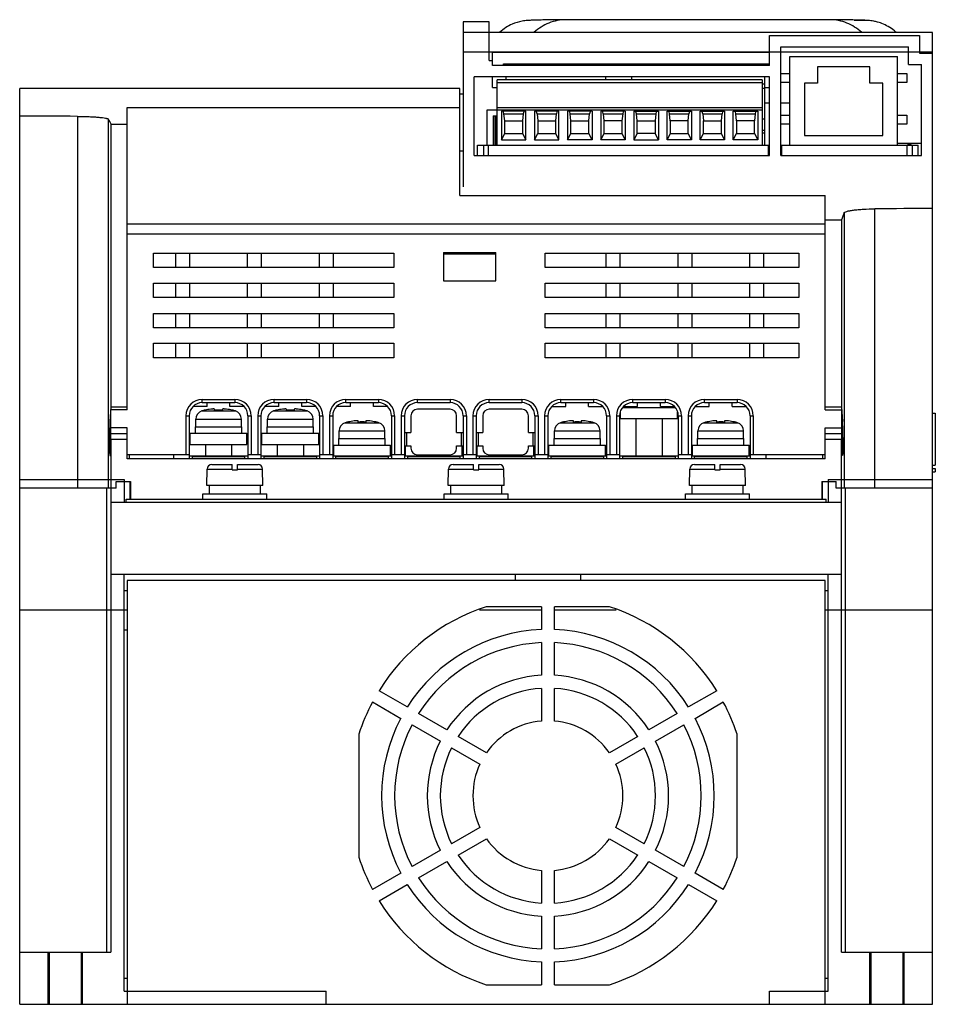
# Model space of a CAD drawing. Header units: millimetres. Extents: x 19 to 160, y 49 to 200.
import ezdxf

# ---------------------------------------------------------------- set-up
doc = ezdxf.new("R2010")
doc.units = ezdxf.units.MM
doc.header["$LTSCALE"] = 16.290161
doc.layers.get('0').update_dxf_attribs({"linetype": 'CONTINUOUS'})

msp = doc.modelspace()

# ---------------------------------------------------------------- linework, layer by layer
at = {"color": 7, "linetype": 'Continuous'}
for p, q in [((87.37, 199.67), (87.37, 174.37)), ((91.37, 199.67), (87.37, 199.67)), ((91.37, 193.77), (91.37, 199.67)), ((100.05, 199.98), (99.86, 199.98)), ((103.21, 200.02), (103.13, 200.02)), ((143.54, 200.02), (103.21, 200.02)), ((143.61, 200.02), (143.54, 200.02)), ((146.88, 199.98), (146.85, 199.98)), ((147.33, 199.97), (149.27, 199.97)), ((149.27, 199.97), (149.27, 199.91)), ((159.37, 198.07), (87.37, 198.07)), ((159.37, 194.87), (159.37, 198.07)), ((134.37, 192.97), (134.37, 197.57)), ((134.37, 197.57), (157.37, 197.57)), ((157.37, 197.57), (157.37, 194.87)), ((87.37, 195.07), (159.37, 195.07)), ((91.87, 192.97), (91.87, 194.97)), ((134.37, 194.97), (91.87, 194.97)), ((136.07, 179.17), (136.07, 195.87)), ((136.07, 195.87), (155.67, 195.87)), ((155.67, 193.17), (155.67, 195.87)), ((157.37, 194.87), (159.37, 194.87)), ((159.37, 48.97), (159.37, 194.87)), ((91.37, 193.77), (91.87, 193.77)), ((137.48, 180.77), (137.48, 194.37)), ((137.48, 194.37), (153.99, 194.37)), ((153.99, 180.77), (153.99, 194.37)), ((134.37, 192.97), (91.87, 192.97)), ((93.57, 192.97), (93.57, 193.27)), ((93.57, 193.27), (134.37, 193.27)), ((94.52, 193.27), (94.52, 192.97)), ((98.52, 192.97), (98.52, 193.27)), ((99.6, 193.27), (99.6, 192.97)), ((103.6, 192.97), (103.6, 193.27)), ((104.68, 193.27), (104.68, 192.97)), ((108.68, 192.97), (108.68, 193.27)), ((113.82, 193.27), (113.82, 192.97)), ((117.82, 192.97), (117.82, 193.27)), ((118.9, 193.27), (118.9, 192.97)), ((122.9, 192.97), (122.9, 193.27)), ((123.98, 193.27), (123.98, 192.97)), ((127.98, 192.97), (127.98, 193.27)), ((129.06, 193.27), (129.06, 192.97)), ((133.06, 192.97), (133.06, 193.27)), ((141.73, 192.77), (141.73, 190.27)), ((149.73, 192.77), (141.73, 192.77)), ((149.73, 190.27), (149.73, 192.77)), ((155.67, 193.17), (157.67, 193.17)), ((157.67, 179.17), (157.67, 193.17)), ((89.07, 179.17), (89.07, 191.27)), ((134.37, 191.27), (89.07, 191.27)), ((91.87, 189.63), (91.87, 191.27)), ((92.57, 180.77), (92.57, 190.77)), ((133.21, 190.77), (92.57, 190.77)), ((92.57, 190.36), (133.21, 190.36)), ((93.97, 190.77), (93.97, 191.27)), ((109.21, 191.27), (109.21, 190.77)), ((113.26, 190.77), (113.26, 191.27)), ((133.21, 190.77), (133.21, 180.77)), ((133.58, 191.27), (133.58, 180.77)), ((134.37, 179.17), (134.37, 191.27)), ((136.07, 191.77), (137.48, 191.77)), ((137.48, 190.37), (136.07, 190.37)), ((153.99, 191.77), (155.43, 191.77)), ((155.43, 190.37), (153.99, 190.37)), ((155.43, 191.77), (155.43, 190.37)), ((19.37, 48.97), (19.37, 189.47)), ((86.87, 189.47), (19.37, 189.47)), ((86.87, 173.05), (86.87, 189.47)), ((91.87, 189.63), (92.57, 189.63)), ((133.58, 190.15), (133.21, 190.15)), ((133.21, 189.52), (133.58, 189.52)), ((133.58, 189.63), (134.37, 189.63)), ((139.73, 190.27), (139.73, 182.27)), ((141.73, 190.27), (139.73, 190.27)), ((151.73, 190.27), (149.73, 190.27)), ((151.73, 182.27), (151.73, 190.27)), ((86.87, 188.64), (87.37, 188.64)), ((35.87, 140.17), (35.87, 186.57)), ((35.87, 186.57), (86.87, 186.57)), ((91.07, 180.77), (91.07, 186.17)), ((91.07, 186.17), (92.57, 186.17)), ((133.21, 186.5), (92.57, 186.5)), ((92.57, 186.2), (133.21, 186.2)), ((93.24, 185.97), (93.24, 181.61)), ((96.99, 185.97), (93.24, 185.97)), ((96.99, 181.61), (96.99, 185.97)), ((98.32, 185.97), (98.32, 181.61)), ((102.07, 185.97), (98.32, 185.97)), ((102.07, 181.61), (102.07, 185.97)), ((103.4, 185.97), (103.4, 181.61)), ((107.15, 185.97), (103.4, 185.97)), ((107.15, 185.97), (107.15, 181.61)), ((108.48, 185.97), (108.48, 181.61)), ((112.23, 185.97), (108.48, 185.97)), ((112.23, 185.97), (112.23, 181.61)), ((113.56, 185.97), (113.56, 181.61)), ((113.56, 185.97), (117.31, 185.97)), ((117.31, 185.97), (117.31, 181.61)), ((118.64, 181.61), (118.64, 185.97)), ((118.64, 185.97), (122.39, 185.97)), ((122.39, 185.97), (122.39, 181.61)), ((123.72, 181.61), (123.72, 185.97)), ((123.72, 185.97), (127.47, 185.97)), ((127.47, 185.97), (127.47, 181.61)), ((128.8, 181.61), (128.8, 185.97)), ((128.8, 185.97), (132.55, 185.97)), ((132.55, 185.97), (132.55, 181.61)), ((133.58, 187.27), (134.37, 187.27)), ((136.07, 187.27), (137.48, 187.27)), ((28.23, 185.19), (28.23, 128.17)), ((32.97, 128.17), (32.97, 184.76)), ((92, 185.27), (92, 180.77)), ((92, 185.27), (92.57, 185.27)), ((92.27, 180.77), (92.27, 185.27)), ((92.45, 180.77), (92.45, 185.27)), ((93.74, 184.49), (93.63, 185.6)), ((93.63, 185.6), (96.6, 185.6)), ((93.74, 182.54), (93.74, 184.49)), ((93.74, 184.49), (96.49, 184.49)), ((96.6, 185.6), (96.49, 184.49)), ((96.49, 184.49), (96.49, 182.54)), ((98.71, 185.6), (98.82, 184.49)), ((98.71, 185.6), (101.68, 185.6)), ((98.82, 184.49), (98.82, 182.54)), ((98.82, 184.49), (101.57, 184.49)), ((101.57, 184.49), (101.68, 185.6)), ((101.57, 182.54), (101.57, 184.49)), ((103.9, 184.49), (103.79, 185.6)), ((103.79, 185.6), (106.76, 185.6)), ((103.9, 182.54), (103.9, 184.49)), ((103.9, 184.49), (106.65, 184.49)), ((106.65, 184.49), (106.76, 185.6)), ((106.65, 182.54), (106.65, 184.49)), ((108.98, 184.49), (108.87, 185.6)), ((108.87, 185.6), (111.84, 185.6)), ((108.98, 182.54), (108.98, 184.49)), ((111.73, 184.49), (108.98, 184.49)), ((111.84, 185.6), (111.73, 184.49)), ((111.73, 184.49), (111.73, 182.54)), ((114.06, 184.49), (113.95, 185.6)), ((113.95, 185.6), (116.92, 185.6)), ((114.06, 182.54), (114.06, 184.49)), ((114.06, 184.49), (116.81, 184.49)), ((116.92, 185.6), (116.81, 184.49)), ((116.81, 184.49), (116.81, 182.54)), ((119.14, 184.49), (119.03, 185.6)), ((119.03, 185.6), (122, 185.6)), ((119.14, 184.49), (119.14, 182.54)), ((121.89, 184.49), (119.14, 184.49)), ((121.89, 184.49), (122, 185.6)), ((121.89, 182.54), (121.89, 184.49)), ((124.11, 185.6), (124.22, 184.49)), ((124.11, 185.6), (127.08, 185.6)), ((124.22, 182.54), (124.22, 184.49)), ((124.22, 184.49), (126.97, 184.49)), ((126.97, 184.49), (127.08, 185.6)), ((126.97, 182.54), (126.97, 184.49)), ((129.3, 184.49), (129.19, 185.6)), ((129.19, 185.6), (132.16, 185.6)), ((129.3, 184.49), (129.3, 182.54)), ((132.05, 184.49), (129.3, 184.49)), ((132.16, 185.6), (132.05, 184.49)), ((132.05, 182.54), (132.05, 184.49)), ((133.21, 184.82), (133.58, 184.82)), ((136.07, 185.37), (137.48, 185.37)), ((153.99, 185.37), (155.43, 185.37)), ((155.43, 185.37), (155.43, 183.97)), ((33.37, 184.01), (33.37, 140.62)), ((33.37, 184.01), (35.87, 184.01)), ((133.21, 183.09), (133.58, 183.09)), ((137.48, 183.97), (136.07, 183.97)), ((155.43, 183.97), (153.99, 183.97)), ((93.24, 181.61), (93.74, 182.54)), ((93.24, 181.61), (96.99, 181.61)), ((93.74, 182.54), (96.49, 182.54)), ((96.49, 182.54), (96.99, 181.61)), ((98.32, 181.61), (98.82, 182.54)), ((98.32, 181.61), (102.07, 181.61)), ((98.82, 182.54), (101.57, 182.54)), ((102.07, 181.61), (101.57, 182.54)), ((103.4, 181.61), (103.9, 182.54)), ((107.15, 181.61), (103.4, 181.61)), ((103.9, 182.54), (106.65, 182.54)), ((107.15, 181.61), (106.65, 182.54)), ((108.48, 181.61), (108.98, 182.54)), ((112.23, 181.61), (108.48, 181.61)), ((108.98, 182.54), (111.73, 182.54)), ((111.73, 182.54), (112.23, 181.61)), ((114.06, 182.54), (113.56, 181.61)), ((113.56, 181.61), (117.31, 181.61)), ((116.81, 182.54), (114.06, 182.54)), ((117.31, 181.61), (116.81, 182.54)), ((119.14, 182.54), (118.64, 181.61)), ((122.39, 181.61), (118.64, 181.61)), ((119.14, 182.54), (121.89, 182.54)), ((122.39, 181.61), (121.89, 182.54)), ((123.72, 181.61), (124.22, 182.54)), ((127.47, 181.61), (123.72, 181.61)), ((124.22, 182.54), (126.97, 182.54)), ((127.47, 181.61), (126.97, 182.54)), ((128.8, 181.61), (129.3, 182.54)), ((132.55, 181.61), (128.8, 181.61)), ((129.3, 182.54), (132.05, 182.54)), ((132.05, 182.54), (132.55, 181.61)), ((133.21, 182.67), (133.58, 182.67)), ((139.73, 182.27), (151.73, 182.27)), ((87.37, 179.87), (86.87, 179.87)), ((89.57, 179.17), (89.57, 180.77)), ((89.57, 180.77), (134.37, 180.77)), ((90.47, 180.77), (90.47, 179.17)), ((91.27, 179.17), (91.27, 180.77)), ((134.22, 179.17), (134.22, 180.77)), ((136.07, 180.77), (157.17, 180.77)), ((136.22, 179.17), (136.22, 180.77)), ((153.99, 181.07), (157.67, 181.07)), ((155.47, 179.17), (155.47, 180.77)), ((155.52, 180.87), (156.07, 180.87)), ((156.07, 180.77), (156.07, 180.87)), ((156.27, 179.17), (156.27, 180.77)), ((157.17, 179.17), (157.17, 180.77)), ((89.07, 179.17), (134.37, 179.17)), ((136.07, 179.17), (157.67, 179.17)), ((86.87, 173.05), (142.87, 173.05)), ((142.87, 140.17), (142.87, 173.05)), ((150.51, 128.17), (150.51, 171)), ((142.87, 169.32), (145.37, 169.32)), ((145.37, 169.32), (145.37, 140.62)), ((145.78, 170.38), (145.78, 128.17)), ((142.87, 168.67), (35.87, 168.67)), ((35.87, 167.17), (142.87, 167.17)), ((39.87, 162.02), (39.87, 164.22)), ((39.87, 164.22), (76.77, 164.22)), ((43.27, 164.22), (43.27, 162.02)), ((45.47, 162.02), (45.47, 164.22)), ((54.27, 164.22), (54.27, 162.02)), ((56.47, 162.02), (56.47, 164.22)), ((65.27, 164.22), (65.27, 162.02)), ((67.47, 162.02), (67.47, 164.22)), ((76.77, 164.22), (76.77, 162.02)), ((84.37, 164.29), (84.37, 159.97)), ((84.37, 164.29), (92.37, 164.29)), ((84.37, 164.11), (92.37, 164.11)), ((92.37, 159.97), (92.37, 164.29)), ((99.97, 162.02), (99.97, 164.22)), ((99.97, 164.22), (138.87, 164.22)), ((109.27, 164.22), (109.27, 162.02)), ((111.47, 162.02), (111.47, 164.22)), ((120.27, 164.22), (120.27, 162.02)), ((122.47, 162.02), (122.47, 164.22)), ((131.27, 164.22), (131.27, 162.02)), ((133.47, 162.02), (133.47, 164.22)), ((138.87, 164.22), (138.87, 162.02)), ((76.77, 162.02), (39.87, 162.02)), ((138.87, 162.02), (99.97, 162.02)), ((39.87, 157.42), (39.87, 159.62)), ((39.87, 159.62), (76.77, 159.62)), ((43.27, 159.62), (43.27, 157.42)), ((45.47, 157.42), (45.47, 159.62)), ((54.27, 159.62), (54.27, 157.42)), ((56.47, 157.42), (56.47, 159.62)), ((65.27, 159.62), (65.27, 157.42)), ((67.47, 157.42), (67.47, 159.62)), ((76.77, 159.62), (76.77, 157.42)), ((84.37, 159.97), (92.37, 159.97)), ((99.97, 157.42), (99.97, 159.62)), ((99.97, 159.62), (138.87, 159.62)), ((109.27, 159.62), (109.27, 157.42)), ((111.47, 157.42), (111.47, 159.62)), ((120.27, 159.62), (120.27, 157.42)), ((122.47, 157.42), (122.47, 159.62)), ((131.27, 159.62), (131.27, 157.42)), ((133.47, 157.42), (133.47, 159.62)), ((138.87, 159.62), (138.87, 157.42)), ((76.77, 157.42), (39.87, 157.42)), ((138.87, 157.42), (99.97, 157.42)), ((39.87, 152.77), (39.87, 154.97)), ((39.87, 154.97), (76.77, 154.97)), ((43.27, 154.97), (43.27, 152.77)), ((45.47, 152.77), (45.47, 154.97)), ((54.27, 154.97), (54.27, 152.77)), ((56.47, 152.77), (56.47, 154.97)), ((65.27, 154.97), (65.27, 152.77)), ((67.47, 152.77), (67.47, 154.97)), ((76.77, 154.97), (76.77, 152.77)), ((99.97, 152.77), (99.97, 154.97)), ((99.97, 154.97), (138.87, 154.97)), ((109.27, 154.97), (109.27, 152.77)), ((111.47, 152.77), (111.47, 154.97)), ((120.27, 154.97), (120.27, 152.77)), ((122.47, 152.77), (122.47, 154.97)), ((131.27, 154.97), (131.27, 152.77)), ((133.47, 152.77), (133.47, 154.97)), ((138.87, 154.97), (138.87, 152.77)), ((76.77, 152.77), (39.87, 152.77)), ((138.87, 152.77), (99.97, 152.77)), ((39.87, 148.17), (39.87, 150.37)), ((39.87, 150.37), (76.77, 150.37)), ((43.27, 150.37), (43.27, 148.17)), ((45.47, 148.17), (45.47, 150.37)), ((54.27, 150.37), (54.27, 148.17)), ((56.47, 148.17), (56.47, 150.37)), ((65.27, 150.37), (65.27, 148.17)), ((67.47, 148.17), (67.47, 150.37)), ((76.77, 150.37), (76.77, 148.17)), ((99.97, 148.17), (99.97, 150.37)), ((99.97, 150.37), (138.87, 150.37)), ((109.27, 150.37), (109.27, 148.17)), ((111.47, 148.17), (111.47, 150.37)), ((120.27, 150.37), (120.27, 148.17)), ((122.47, 148.17), (122.47, 150.37)), ((131.27, 150.37), (131.27, 148.17)), ((133.47, 148.17), (133.47, 150.37)), ((138.87, 150.37), (138.87, 148.17)), ((76.77, 148.17), (39.87, 148.17)), ((138.87, 148.17), (99.97, 148.17)), ((33.37, 140.62), (33.21, 138.37)), ((33.37, 140.62), (35.87, 140.62)), ((48.12, 140.67), (46.04, 140.67)), ((47.37, 141.27), (47.37, 141.77)), ((47.37, 141.77), (52.37, 141.77)), ((47.37, 141.27), (52.37, 141.27)), ((48.12, 140.67), (48.12, 141.27)), ((51.62, 140.67), (51.62, 141.27)), ((53.71, 140.67), (51.62, 140.67)), ((52.37, 141.77), (52.37, 141.27)), ((59.12, 140.67), (57.04, 140.67)), ((58.37, 141.27), (58.37, 141.77)), ((58.37, 141.77), (63.37, 141.77)), ((58.37, 141.27), (63.37, 141.27)), ((59.12, 140.67), (59.12, 141.27)), ((62.62, 140.67), (62.62, 141.27)), ((64.71, 140.67), (62.62, 140.67)), ((63.37, 141.77), (63.37, 141.27)), ((70.12, 140.67), (68.04, 140.67)), ((69.37, 141.27), (69.37, 141.77)), ((69.37, 141.77), (74.37, 141.77)), ((69.37, 141.27), (74.37, 141.27)), ((70.12, 140.67), (70.12, 141.27)), ((73.62, 140.67), (73.62, 141.27)), ((75.71, 140.67), (73.62, 140.67)), ((74.37, 141.77), (74.37, 141.27)), ((80.37, 141.27), (80.37, 141.77)), ((80.37, 141.77), (85.37, 141.77)), ((80.37, 141.27), (85.37, 141.27)), ((85.37, 141.77), (85.37, 141.27)), ((91.37, 141.27), (91.37, 141.77)), ((91.37, 141.77), (96.37, 141.77)), ((91.37, 141.27), (96.37, 141.27)), ((96.37, 141.77), (96.37, 141.27)), ((101.04, 140.67), (103.12, 140.67)), ((102.37, 141.27), (102.37, 141.77)), ((102.37, 141.77), (107.37, 141.77)), ((102.37, 141.27), (107.37, 141.27)), ((103.12, 140.67), (103.12, 141.27)), ((106.62, 140.67), (106.62, 141.27)), ((106.62, 140.67), (108.71, 140.67)), ((107.37, 141.77), (107.37, 141.27)), ((111.9, 140.53), (119.85, 140.53)), ((112.04, 140.67), (114.12, 140.67)), ((112.32, 140.53), (112.32, 140.67)), ((113.37, 141.77), (118.37, 141.77)), ((113.37, 141.27), (113.37, 141.77)), ((113.37, 141.27), (118.37, 141.27)), ((114.12, 140.67), (114.12, 141.27)), ((117.62, 140.67), (117.62, 141.27)), ((117.62, 140.67), (119.71, 140.67)), ((118.37, 141.77), (118.37, 141.27)), ((119.42, 140.53), (119.42, 140.67)), ((123.04, 140.67), (125.12, 140.67)), ((124.37, 141.77), (129.37, 141.77)), ((124.37, 141.27), (124.37, 141.77)), ((124.37, 141.27), (129.37, 141.27)), ((125.12, 140.67), (125.12, 141.27)), ((128.62, 140.67), (128.62, 141.27)), ((128.62, 140.67), (130.71, 140.67)), ((129.37, 141.77), (129.37, 141.27)), ((142.87, 140.62), (145.37, 140.62)), ((145.37, 140.62), (145.54, 138.37)), ((33.37, 135.69), (33.37, 140.17)), ((35.87, 140.17), (33.37, 140.17)), ((44.87, 139.27), (44.87, 133.27)), ((44.87, 139.27), (45.37, 139.27)), ((45.37, 139.27), (45.37, 132.67)), ((47.3, 139.99), (52.45, 139.99)), ((47.77, 140.12), (47.77, 140.1)), ((49.27, 140.1), (49.27, 140.27)), ((50.47, 140.27), (50.47, 140.1)), ((51.97, 140.12), (51.97, 140.1)), ((54.37, 139.27), (54.37, 132.67)), ((54.37, 139.27), (54.87, 139.27)), ((54.87, 139.27), (54.87, 133.27)), ((55.87, 139.27), (55.87, 133.27)), ((55.87, 139.27), (56.37, 139.27)), ((56.37, 139.27), (56.37, 132.67)), ((58.3, 139.99), (63.45, 139.99)), ((58.77, 140.12), (58.77, 140.1)), ((60.27, 140.1), (60.27, 140.27)), ((61.47, 140.27), (61.47, 140.1)), ((62.97, 140.12), (62.97, 140.1)), ((65.37, 139.27), (65.37, 132.67)), ((65.37, 139.27), (65.87, 139.27)), ((65.87, 139.27), (65.87, 133.27)), ((66.87, 139.27), (66.87, 133.27)), ((66.87, 139.27), (67.37, 139.27)), ((67.37, 139.27), (67.37, 132.67)), ((76.37, 139.27), (76.37, 132.67)), ((76.37, 139.27), (76.87, 139.27)), ((76.87, 139.27), (76.87, 133.27)), ((77.87, 139.27), (77.87, 133.27)), ((77.87, 139.27), (78.37, 139.27)), ((78.37, 139.27), (78.37, 132.67)), ((79.37, 139.27), (79.37, 136.67)), ((85.37, 140.27), (80.37, 140.27)), ((86.37, 136.67), (86.37, 139.27)), ((87.37, 139.27), (87.37, 132.67)), ((87.37, 139.27), (87.87, 139.27)), ((87.87, 139.27), (87.87, 133.27)), ((88.87, 139.27), (88.87, 133.27)), ((88.87, 139.27), (89.37, 139.27)), ((89.37, 139.27), (89.37, 132.67)), ((90.37, 139.27), (90.37, 136.67)), ((96.37, 140.27), (91.37, 140.27)), ((97.37, 136.67), (97.37, 139.27)), ((98.37, 139.27), (98.37, 132.67)), ((98.37, 139.27), (98.87, 139.27)), ((98.87, 139.27), (98.87, 133.27)), ((99.87, 139.27), (99.87, 133.27)), ((99.87, 139.27), (100.37, 139.27)), ((100.37, 139.27), (100.37, 132.67)), ((109.37, 139.27), (109.37, 132.67)), ((109.37, 139.27), (109.87, 139.27)), ((109.87, 139.27), (109.87, 133.27)), ((110.87, 139.27), (110.87, 133.27)), ((110.87, 139.27), (111.37, 139.27)), ((111.37, 139.27), (111.37, 132.67)), ((111.52, 138.83), (111.52, 139.83)), ((120.22, 138.83), (120.22, 139.83)), ((120.37, 139.27), (120.87, 139.27)), ((120.37, 139.27), (120.37, 132.67)), ((120.87, 139.27), (120.87, 133.27)), ((121.87, 139.27), (122.37, 139.27)), ((121.87, 139.27), (121.87, 133.27)), ((122.37, 139.27), (122.37, 132.67)), ((131.37, 139.27), (131.87, 139.27)), ((131.37, 139.27), (131.37, 132.67)), ((131.87, 139.27), (131.87, 133.27)), ((142.87, 140.17), (145.37, 140.17)), ((145.37, 140.17), (145.37, 135.69)), ((159.37, 139.67), (159.77, 139.67)), ((159.77, 139.67), (159.77, 131.67)), ((33.37, 138.37), (33.21, 138.37)), ((46.32, 136.57), (46.32, 137.57)), ((46.32, 137.57), (53.42, 137.57)), ((46.37, 137.57), (46.37, 138.75)), ((46.37, 138.75), (53.37, 138.75)), ((53.37, 137.57), (53.37, 138.75)), ((53.42, 136.57), (53.42, 137.57)), ((57.32, 136.57), (57.32, 137.57)), ((57.32, 137.57), (64.42, 137.57)), ((57.37, 137.57), (57.37, 138.75)), ((57.37, 138.75), (64.37, 138.75)), ((64.37, 137.57), (64.37, 138.75)), ((64.42, 136.57), (64.42, 137.57)), ((69.3, 138.19), (74.45, 138.19)), ((69.77, 138.32), (69.77, 138.3)), ((71.27, 138.3), (71.27, 138.47)), ((72.47, 138.47), (72.47, 138.3)), ((73.97, 138.32), (73.97, 138.3)), ((102.3, 138.19), (107.45, 138.19)), ((102.77, 138.32), (102.77, 138.3)), ((104.27, 138.3), (104.27, 138.47)), ((105.47, 138.47), (105.47, 138.3)), ((106.97, 138.32), (106.97, 138.3)), ((111.52, 138.83), (120.22, 138.83)), ((113.87, 138.83), (113.87, 133.07)), ((117.87, 138.83), (117.87, 133.07)), ((124.3, 138.19), (129.45, 138.19)), ((124.77, 138.32), (124.77, 138.3)), ((126.27, 138.3), (126.27, 138.47)), ((127.47, 138.47), (127.47, 138.3)), ((128.97, 138.32), (128.97, 138.3)), ((145.54, 138.37), (145.37, 138.37)), ((35.87, 137.39), (33.37, 137.39)), ((35.87, 136.5), (33.37, 136.5)), ((35.87, 132.67), (35.87, 137.39)), ((45.52, 134.87), (45.52, 136.57)), ((45.52, 136.57), (54.22, 136.57)), ((54.22, 134.87), (54.22, 136.57)), ((56.52, 134.87), (56.52, 136.57)), ((56.52, 136.57), (65.22, 136.57)), ((65.22, 134.87), (65.22, 136.57)), ((68.37, 135.77), (68.37, 136.95)), ((68.37, 136.95), (75.37, 136.95)), ((75.37, 135.77), (75.37, 136.95)), ((78.37, 136.67), (79.37, 136.67)), ((78.67, 136.67), (78.67, 134.67)), ((86.37, 136.67), (87.37, 136.67)), ((87.07, 136.67), (87.07, 134.67)), ((89.37, 136.67), (90.37, 136.67)), ((89.67, 136.67), (89.67, 134.67)), ((97.37, 136.67), (98.37, 136.67)), ((98.07, 136.67), (98.07, 134.67)), ((101.37, 135.77), (101.37, 136.95)), ((101.37, 136.95), (108.37, 136.95)), ((108.37, 135.77), (108.37, 136.95)), ((123.37, 136.95), (130.37, 136.95)), ((123.37, 135.77), (123.37, 136.95)), ((130.37, 135.77), (130.37, 136.95)), ((142.87, 137.39), (145.37, 137.39)), ((142.87, 132.67), (142.87, 137.39)), ((145.37, 136.5), (142.87, 136.5)), ((33.14, 135.91), (33.14, 134.67)), ((33.14, 135.91), (33.37, 135.91)), ((33.3, 134.67), (33.14, 134.67)), ((33.3, 134.67), (33.3, 135.17)), ((33.32, 135.67), (35.87, 135.67)), ((33.37, 135.67), (33.37, 56.97)), ((45.52, 134.87), (54.22, 134.87)), ((47.87, 134.87), (47.87, 133.07)), ((51.87, 134.87), (51.87, 133.07)), ((56.52, 134.87), (65.22, 134.87)), ((58.87, 134.87), (58.87, 133.07)), ((62.87, 134.87), (62.87, 133.07)), ((67.52, 133.07), (67.52, 134.77)), ((67.52, 134.77), (76.22, 134.77)), ((68.32, 134.77), (68.32, 135.77)), ((68.32, 135.77), (75.42, 135.77)), ((75.42, 134.77), (75.42, 135.77)), ((76.22, 133.07), (76.22, 134.77)), ((78.37, 134.67), (79.37, 134.67)), ((78.52, 133.07), (78.52, 134.67)), ((79.37, 134.67), (79.37, 134.27)), ((86.37, 134.27), (86.37, 134.67)), ((86.37, 134.67), (87.37, 134.67)), ((87.22, 133.07), (87.22, 134.67)), ((89.37, 134.67), (90.37, 134.67)), ((89.52, 133.07), (89.52, 134.67)), ((90.37, 134.67), (90.37, 134.27)), ((97.37, 134.27), (97.37, 134.67)), ((97.37, 134.67), (98.37, 134.67)), ((98.22, 133.07), (98.22, 134.67)), ((100.52, 133.07), (100.52, 134.77)), ((100.52, 134.77), (109.22, 134.77)), ((101.32, 134.77), (101.32, 135.77)), ((101.32, 135.77), (108.42, 135.77)), ((108.42, 134.77), (108.42, 135.77)), ((109.22, 133.07), (109.22, 134.77)), ((122.52, 134.77), (131.22, 134.77)), ((122.52, 133.07), (122.52, 134.77)), ((123.32, 135.77), (130.42, 135.77)), ((123.32, 134.77), (123.32, 135.77)), ((130.42, 134.77), (130.42, 135.77)), ((131.22, 133.07), (131.22, 134.77)), ((142.87, 135.67), (145.43, 135.67)), ((145.37, 135.91), (145.61, 135.91)), ((145.37, 56.97), (145.37, 135.67)), ((145.45, 134.67), (145.45, 135.17)), ((145.61, 134.67), (145.45, 134.67)), ((145.61, 135.91), (145.61, 134.67)), ((45.37, 133.27), (35.87, 133.27)), ((36.22, 132.67), (36.22, 133.27)), ((42.97, 133.27), (42.97, 132.67)), ((54.37, 133.07), (45.37, 133.07)), ((45.87, 132.67), (45.87, 133.03)), ((45.87, 133.03), (53.87, 133.03)), ((53.87, 133.03), (53.87, 132.67)), ((56.37, 133.27), (54.37, 133.27)), ((65.37, 133.07), (56.37, 133.07)), ((56.87, 132.67), (56.87, 133.03)), ((56.87, 133.03), (64.87, 133.03)), ((64.87, 133.03), (64.87, 132.67)), ((67.37, 133.27), (65.37, 133.27)), ((76.37, 133.07), (67.37, 133.07)), ((67.87, 132.67), (67.87, 133.03)), ((67.87, 133.03), (75.87, 133.03)), ((75.87, 133.03), (75.87, 132.67)), ((78.37, 133.27), (76.37, 133.27)), ((87.37, 133.07), (78.37, 133.07)), ((78.87, 132.67), (78.87, 133.03)), ((78.87, 133.03), (86.87, 133.03)), ((80.37, 133.27), (85.37, 133.27)), ((86.87, 133.03), (86.87, 132.67)), ((89.37, 133.27), (87.37, 133.27)), ((98.37, 133.07), (89.37, 133.07)), ((89.87, 132.67), (89.87, 133.03)), ((89.87, 133.03), (97.87, 133.03)), ((91.37, 133.27), (96.37, 133.27)), ((97.87, 133.03), (97.87, 132.67)), ((100.37, 133.27), (98.37, 133.27)), ((109.37, 133.07), (100.37, 133.07)), ((100.87, 132.67), (100.87, 133.03)), ((100.87, 133.03), (108.87, 133.03)), ((108.87, 133.03), (108.87, 132.67)), ((111.37, 133.27), (109.37, 133.27)), ((120.37, 133.07), (111.37, 133.07)), ((111.87, 133.03), (119.87, 133.03)), ((111.87, 132.67), (111.87, 133.03)), ((119.87, 133.03), (119.87, 132.67)), ((122.37, 133.27), (120.37, 133.27)), ((131.37, 133.07), (122.37, 133.07)), ((122.87, 133.03), (130.87, 133.03)), ((122.87, 132.67), (122.87, 133.03)), ((130.87, 133.03), (130.87, 132.67)), ((142.87, 133.27), (131.37, 133.27)), ((133.77, 133.27), (133.77, 132.67)), ((142.53, 132.67), (142.53, 133.27)), ((142.87, 132.67), (35.87, 132.67)), ((48.83, 131.77), (51.97, 131.77)), ((51.97, 130.97), (51.97, 131.77)), ((52.77, 130.97), (52.77, 131.77)), ((52.77, 131.77), (55.92, 131.77)), ((85.83, 131.77), (88.97, 131.77)), ((88.97, 130.97), (88.97, 131.77)), ((89.77, 130.97), (89.77, 131.77)), ((89.77, 131.77), (92.92, 131.77)), ((122.83, 131.77), (125.97, 131.77)), ((125.97, 130.97), (125.97, 131.77)), ((126.77, 131.77), (129.92, 131.77)), ((126.77, 130.97), (126.77, 131.77)), ((159.37, 131.67), (159.77, 131.67)), ((48.07, 128.57), (48.13, 131.09)), ((48.13, 131.09), (51.97, 131.09)), ((51.97, 130.97), (52.77, 130.97)), ((52.77, 131.09), (56.62, 131.09)), ((56.67, 128.57), (56.62, 131.09)), ((85.07, 128.57), (85.13, 131.09)), ((85.13, 131.09), (88.97, 131.09)), ((88.97, 130.97), (89.77, 130.97)), ((89.77, 131.09), (93.62, 131.09)), ((93.67, 128.57), (93.62, 131.09)), ((122.07, 128.57), (122.13, 131.09)), ((122.13, 131.09), (125.97, 131.09)), ((125.97, 130.97), (126.77, 130.97)), ((126.77, 131.09), (130.62, 131.09)), ((130.67, 128.57), (130.62, 131.09)), ((159.37, 131.17), (159.77, 131.17)), ((159.37, 130.67), (159.77, 130.67)), ((159.77, 131.17), (159.77, 130.67)), ((19.37, 129.47), (35.37, 129.47)), ((34.18, 128.17), (34.18, 129.17)), ((34.18, 129.17), (36.38, 129.17)), ((35.37, 129.47), (35.37, 125.97)), ((36.27, 129.17), (36.27, 126.47)), ((36.38, 129.17), (36.38, 126.47)), ((56.67, 128.57), (48.07, 128.57)), ((48.43, 128.57), (48.43, 127.27)), ((56.32, 127.27), (56.32, 128.57)), ((93.67, 128.57), (85.07, 128.57)), ((85.43, 128.57), (85.43, 127.27)), ((93.32, 127.27), (93.32, 128.57)), ((130.67, 128.57), (122.07, 128.57)), ((122.43, 128.57), (122.43, 127.27)), ((130.32, 127.27), (130.32, 128.57)), ((142.37, 129.17), (144.57, 129.17)), ((142.37, 129.17), (142.37, 126.47)), ((142.47, 126.47), (142.47, 129.17)), ((143.37, 129.47), (159.37, 129.47)), ((143.37, 129.47), (143.37, 125.97)), ((144.57, 128.17), (144.57, 129.17)), ((34.18, 128.17), (19.37, 128.17)), ((32.73, 56.97), (32.73, 128.17)), ((47.47, 126.47), (47.47, 127.27)), ((47.47, 127.27), (57.27, 127.27)), ((57.27, 126.47), (57.27, 127.27)), ((84.47, 126.47), (84.47, 127.27)), ((84.47, 127.27), (94.27, 127.27)), ((94.27, 126.47), (94.27, 127.27)), ((121.47, 127.27), (131.27, 127.27)), ((121.47, 126.47), (121.47, 127.27)), ((131.27, 126.47), (131.27, 127.27)), ((159.37, 128.17), (144.57, 128.17)), ((146.02, 56.97), (146.02, 128.17)), ((145.37, 125.97), (33.37, 125.97)), ((35.72, 125.97), (35.72, 126.47)), ((35.72, 126.47), (143.02, 126.47)), ((143.02, 125.97), (143.02, 126.47)), ((33.37, 114.97), (145.37, 114.97)), ((35.37, 50.97), (35.37, 114.97)), ((95.37, 114.97), (95.37, 113.97)), ((105.37, 114.97), (105.37, 113.97)), ((143.37, 50.97), (143.37, 114.97)), ((35.87, 113.97), (35.87, 48.97)), ((142.87, 113.97), (35.87, 113.97)), ((142.87, 48.97), (142.87, 113.97)), ((35.37, 112.47), (35.87, 112.47)), ((142.87, 112.47), (143.37, 112.47)), ((19.37, 109.47), (35.87, 109.47)), ((89.9, 109.47), (99.37, 109.47)), ((99.37, 109.97), (90.93, 109.97)), ((99.37, 109.97), (99.37, 106.45)), ((109.82, 109.97), (101.37, 109.97)), ((101.37, 106.45), (101.37, 109.97)), ((101.37, 109.47), (110.84, 109.47)), ((142.87, 109.47), (159.37, 109.47)), ((35.87, 106.37), (35.37, 106.37)), ((99.37, 104.45), (99.37, 99.44)), ((101.37, 99.44), (101.37, 104.45)), ((78.81, 94.58), (74.47, 97.08)), ((99.37, 97.44), (99.37, 92.43)), ((101.37, 92.43), (101.37, 97.44)), ((126.27, 97.08), (121.94, 94.58)), ((73.47, 95.35), (77.81, 92.84)), ((122.94, 92.84), (127.27, 95.35)), ((84.88, 91.07), (80.54, 93.57)), ((120.21, 93.57), (115.87, 91.07)), ((79.54, 91.84), (83.88, 89.34)), ((116.87, 89.34), (121.21, 91.84)), ((71.37, 90.42), (71.37, 71.52)), ((90.95, 87.56), (86.61, 90.07)), ((114.14, 90.07), (109.8, 87.56)), ((129.37, 71.52), (129.37, 90.42)), ((85.61, 88.34), (89.95, 85.83)), ((110.8, 85.83), (115.14, 88.34)), ((89.95, 76.11), (85.61, 73.6)), ((115.14, 73.6), (110.8, 76.11)), ((86.61, 71.87), (90.95, 74.38)), ((109.8, 74.38), (114.14, 71.87)), ((83.88, 72.6), (79.54, 70.1)), ((121.21, 70.1), (116.87, 72.6)), ((80.54, 68.36), (84.88, 70.87)), ((99.37, 69.51), (99.37, 64.5)), ((101.37, 64.5), (101.37, 69.51)), ((115.87, 70.87), (120.21, 68.36)), ((77.81, 69.1), (73.47, 66.59)), ((127.27, 66.59), (122.94, 69.1)), ((74.47, 64.86), (78.81, 67.36)), ((121.94, 67.36), (126.27, 64.86)), ((99.37, 62.5), (99.37, 57.49)), ((101.37, 57.49), (101.37, 62.5)), ((19.37, 56.97), (33.37, 56.97)), ((23.76, 48.97), (23.76, 56.97)), ((23.87, 56.97), (23.87, 48.97)), ((28.87, 48.97), (28.87, 56.97)), ((28.99, 48.97), (28.99, 56.97)), ((145.37, 56.97), (159.37, 56.97)), ((149.76, 48.97), (149.76, 56.97)), ((149.87, 56.97), (149.87, 48.97)), ((154.87, 48.97), (154.87, 56.97)), ((154.99, 48.97), (154.99, 56.97)), ((99.37, 55.49), (99.37, 51.97)), ((101.37, 51.97), (101.37, 55.49)), ((35.37, 52.97), (35.87, 52.97)), ((142.87, 52.97), (143.37, 52.97)), ((90.93, 51.97), (99.37, 51.97)), ((101.37, 51.97), (109.82, 51.97)), ((35.37, 50.97), (66.37, 50.97)), ((66.37, 48.97), (66.37, 50.97)), ((134.37, 50.97), (143.37, 50.97)), ((134.37, 48.97), (134.37, 50.97)), ((19.37, 48.97), (159.37, 48.97))]:
    msp.add_line(p, q, dxfattribs=at)
for centre, radius, start, end in [((149.05, 192.89), 7.02, 47.8397, 48.1729), ((149.06, 192.9), 7.01, 47.3445, 47.8398), ((47.37, 139.27), 2.5, 90, 180), ((47.37, 139.27), 2, 90, 180), ((52.37, 139.27), 2.5, 0, 90), ((52.37, 139.27), 2, 0, 90), ((58.37, 139.27), 2.5, 90, 180), ((58.37, 139.27), 2, 90, 180), ((63.37, 139.27), 2.5, 0, 90), ((63.37, 139.27), 2, 0, 90), ((69.37, 139.27), 2.5, 90, 180), ((69.37, 139.27), 2, 90, 180), ((74.37, 139.27), 2.5, 0, 90), ((74.37, 139.27), 2, 0, 90), ((80.37, 139.27), 2.5, 90, 180), ((80.37, 139.27), 2, 90, 180), ((85.37, 139.27), 2.5, 0, 90), ((85.37, 139.27), 2, 0, 90), ((91.37, 139.27), 2.5, 90, 180), ((91.37, 139.27), 2, 90, 180), ((96.37, 139.27), 2.5, 0, 90), ((96.37, 139.27), 2, 0, 90), ((102.37, 139.27), 2.5, 90, 180), ((102.37, 139.27), 2, 90, 180), ((107.37, 139.27), 2.5, 0, 90), ((107.37, 139.27), 2, 0, 90), ((113.37, 139.27), 2.5, 90, 180), ((113.37, 139.27), 2, 90, 180), ((118.37, 139.27), 2.5, 0, 90), ((118.37, 139.27), 2, 0, 90), ((124.37, 139.27), 2.5, 90, 180), ((124.37, 139.27), 2, 90, 180), ((129.37, 139.27), 2.5, 0, 90), ((129.37, 139.27), 2, 0, 90), ((47.67, 138.75), 1.3, 106.6015, 180), ((49.87, 131.37), 9, 103.4934, 106.6015), ((49.87, 131.37), 8.98, 97.6794, 103.5241), ((49.87, 131.37), 8.75, 86.0688, 93.9312), ((49.87, 131.37), 8.98, 76.4759, 82.3206), ((49.87, 131.37), 9, 73.3985, 76.5066), ((52.07, 138.75), 1.3, 0, 73.3985), ((58.67, 138.75), 1.3, 106.6015, 180), ((60.87, 131.37), 9, 103.4934, 106.6015), ((60.87, 131.37), 8.98, 97.6794, 103.5241), ((60.87, 131.37), 8.75, 86.0688, 93.9312), ((60.87, 131.37), 8.98, 76.4759, 82.3206), ((60.87, 131.37), 9, 73.3985, 76.5066), ((63.07, 138.75), 1.3, 0, 73.3985), ((80.37, 139.27), 1, 90, 180), ((85.37, 139.27), 1, 0, 90), ((91.37, 139.27), 1, 90, 180), ((96.37, 139.27), 1, 0, 90), ((69.67, 136.95), 1.3, 106.6015, 180), ((71.87, 129.57), 9, 103.4934, 106.6015), ((71.87, 129.57), 8.98, 97.6794, 103.5241), ((71.87, 129.57), 8.75, 86.0688, 93.9312), ((71.87, 129.57), 8.98, 76.4759, 82.3206), ((71.87, 129.57), 9, 73.3985, 76.5066), ((74.07, 136.95), 1.3, 0, 73.3985), ((102.67, 136.95), 1.3, 106.6015, 180), ((104.87, 129.57), 9, 103.4934, 106.6015), ((104.87, 129.57), 8.98, 97.6794, 103.5241), ((104.87, 129.57), 8.75, 86.0688, 93.9312), ((104.87, 129.57), 8.98, 76.4759, 82.3206), ((104.87, 129.57), 9, 73.3985, 76.5066), ((107.07, 136.95), 1.3, 0, 73.3985), ((124.67, 136.95), 1.3, 106.6015, 180), ((126.87, 129.57), 9, 103.4934, 106.6015), ((126.87, 129.57), 8.98, 97.6794, 103.5241), ((126.87, 129.57), 8.75, 86.0688, 93.9312), ((126.87, 129.57), 8.98, 76.4759, 82.3206), ((126.87, 129.57), 9, 73.3985, 76.5066), ((129.07, 136.95), 1.3, 0, 73.3985), ((80.37, 134.27), 1, 180, 270), ((85.37, 134.27), 1, 270, 360), ((91.37, 134.27), 1, 180, 270), ((96.37, 134.27), 1, 270, 360), ((48.83, 131.07), 0.7, 90, 178.7), ((55.92, 131.07), 0.7, 1.3, 90), ((85.83, 131.07), 0.7, 90, 178.7), ((92.92, 131.07), 0.7, 1.3, 90), ((122.83, 131.07), 0.7, 90, 178.7), ((129.92, 131.07), 0.7, 1.3, 90), ((100.37, 80.97), 30.5, 108.0439, 148.1211), ((100.37, 80.97), 30.5, 31.8789, 71.9561), ((100.37, 80.97), 25.5, 92.2475, 147.7525), ((100.37, 80.97), 25.5, 32.2475, 87.7525), ((100.37, 80.97), 23.5, 92.4389, 147.5611), ((100.37, 80.97), 23.5, 32.4389, 87.5611), ((100.37, 80.97), 18.5, 93.0986, 146.9014), ((100.37, 80.97), 18.5, 33.0986, 86.9014), ((100.37, 80.97), 16.5, 93.4746, 146.5254), ((100.37, 80.97), 16.5, 33.4746, 86.5254), ((100.37, 80.97), 30.5, 151.8789, 161.9561), ((100.37, 80.97), 30.5, 18.0439, 28.1211), ((100.37, 80.97), 25.5, 152.2475, 207.7525), ((100.37, 80.97), 11.5, 94.9885, 145.0115), ((100.37, 80.97), 11.5, 34.9885, 85.0115), ((100.37, 80.97), 25.5, 332.2475, 27.7525), ((100.37, 80.97), 23.5, 152.4389, 207.5611), ((100.37, 80.97), 23.5, 332.4389, 27.5611), ((100.37, 80.97), 18.5, 153.0986, 206.9014), ((100.37, 80.97), 18.5, 333.0986, 26.9014), ((100.37, 80.97), 16.5, 153.4746, 206.5254), ((100.37, 80.97), 16.5, 333.4746, 26.5254), ((100.37, 80.97), 11.5, 154.9885, 205.0115), ((100.37, 80.97), 11.5, 334.9885, 25.0115), ((100.37, 80.97), 11.5, 214.9885, 265.0115), ((100.37, 80.97), 11.5, 274.9885, 325.0115), ((100.37, 80.97), 30.5, 198.0439, 208.1211), ((100.37, 80.97), 16.5, 213.4746, 266.5254), ((100.37, 80.97), 16.5, 273.4746, 326.5254), ((100.37, 80.97), 30.5, 331.8789, 341.9561), ((100.37, 80.97), 18.5, 213.0986, 266.9014), ((100.37, 80.97), 18.5, 273.0986, 326.9014), ((100.37, 80.97), 23.5, 212.4389, 267.5611), ((100.37, 80.97), 23.5, 272.4389, 327.5611), ((100.37, 80.97), 25.5, 212.2475, 267.7525), ((100.37, 80.97), 25.5, 272.2475, 327.7525), ((100.37, 80.97), 30.5, 211.8789, 251.9561), ((100.37, 80.97), 30.5, 288.0439, 328.1211)]:
    msp.add_arc(centre, radius, start, end, dxfattribs=at)
for centre, major_axis, ratio, start_param, end_param in [((93.44, 185.47), (0, 0.5), 0.377358, -1.308997, 0), ((96.78, 185.47), (0, 0.5), 0.377358, 0, 1.308997), ((98.52, 185.47), (0, 0.5), 0.377358, -1.308997, 0), ((101.86, 185.47), (0, 0.5), 0.377358, 0, 1.308997), ((103.6, 185.47), (0, 0.5), 0.377358, -1.308997, 0), ((106.94, 185.47), (0, 0.5), 0.377358, 0, 1.308997), ((108.68, 185.47), (0, 0.5), 0.377358, -1.308997, 0), ((112.02, 185.47), (0, 0.5), 0.377358, 0, 1.308997), ((113.76, 185.47), (0, 0.5), 0.377358, -1.308997, 0), ((117.1, 185.47), (0, 0.5), 0.377358, 0, 1.308997), ((118.84, 185.47), (0, 0.5), 0.377358, -1.308997, 0), ((122.18, 185.47), (0, 0.5), 0.377358, 0, 1.308997), ((123.92, 185.47), (0, 0.5), 0.377358, -1.308997, 0), ((127.26, 185.47), (0, 0.5), 0.377358, 0, 1.308997), ((129, 185.47), (0, 0.5), 0.377358, -1.308997, 0), ((132.34, 185.47), (0, 0.5), 0.377358, 0, 1.308997), ((-1821.96, -910.53), (20989.25, 0), 0.052408, 1.482532, 1.482956), ((27.64, -910.53), (0, 1100), 0.052408, -0.099711, -0.092583), ((2811.65, -920.83), (21002.61, 0), 0.052408, 1.697418, 1.697843), ((153.34, -920.83), (0, 1100.7), 0.052408, 0.131381, 0.138537), ((33.3, 135.91), (0, 3), 0.052408, 0.610865, 1.570796), ((145.45, 135.91), (0, 3), 0.052408, -1.570796, -0.610865), ((33.32, 135.17), (0, 0.5), 0.052408, 6.283185, 7.853982), ((145.43, 135.17), (0, 0.5), 0.052408, -1.570796, 0)]:
    msp.add_ellipse(centre, major_axis=major_axis, ratio=ratio, start_param=start_param, end_param=end_param, dxfattribs=at)
for points, knots in [([(99.86, 199.98), (99.5, 199.97), (98.87, 199.96), (98.13, 199.94), (97.62, 199.92), (97.1, 199.89), (96.17, 199.78), (95.02, 199.43), (93.89, 198.82), (93.28, 198.35), (92.99, 198.09)], [0, 0, 0, 0, 0.147599, 0.258423, 0.304299, 0.354421, 0.473463, 0.687581, 0.840137, 1, 1, 1, 1]), ([(103.13, 200.02), (102.69, 200.01), (101.8, 199.92), (100.51, 199.54), (99.32, 198.93), (98.61, 198.39), (98.28, 198.08)], [0, 0, 0, 0, 0.250013, 0.500005, 0.749993, 1, 1, 1, 1]), ([(103.13, 200.02), (102.84, 200.02), (101.81, 200), (100.79, 199.99), (100.05, 199.98)], [0, 0, 0, 0, 0.285665, 1, 1, 1, 1]), ([(146.85, 199.98), (146.63, 199.98), (145.55, 200), (144.47, 200.01), (143.61, 200.02)], [0, 0, 0, 0, 0.211752, 1, 1, 1, 1]), ([(148.47, 198.08), (148.14, 198.39), (147.43, 198.93), (146.24, 199.54), (144.95, 199.92), (144.06, 200.01), (143.61, 200.02)], [0, 0, 0, 0, 0.250007, 0.499995, 0.749987, 1, 1, 1, 1]), ([(153.73, 198.12), (153.44, 198.38), (152.83, 198.84), (151.87, 199.34), (151.03, 199.64), (150.25, 199.82), (149.64, 199.89), (149.12, 199.92), (148.62, 199.94), (147.87, 199.96), (147.24, 199.97), (146.88, 199.98)], [0, 0, 0, 0, 0.160507, 0.313362, 0.44189, 0.525783, 0.643343, 0.693523, 0.73967, 0.851307, 1, 1, 1, 1]), ([(28.23, 185.19), (28.54, 185.19), (29.13, 185.18), (29.99, 185.15), (30.78, 185.11), (31.47, 185.06), (32.05, 185), (32.45, 184.94), (32.7, 184.89), (32.82, 184.85), (32.91, 184.81), (32.96, 184.78), (32.97, 184.76)], [0, 0, 0, 0, 0.189734, 0.37138, 0.538663, 0.686196, 0.809069, 0.90356, 0.939326, 0.967161, 0.987149, 1, 1, 1, 1]), ([(145.78, 170.38), (145.79, 170.41), (145.83, 170.45), (145.97, 170.54), (146.25, 170.64), (146.69, 170.73), (147.27, 170.82), (147.97, 170.89), (149.06, 170.97), (149.92, 170.99), (150.51, 171)], [0, 0, 0, 0, 0.015459, 0.037029, 0.101972, 0.196592, 0.318873, 0.465389, 0.631422, 1, 1, 1, 1]), ([(49.27, 140.27), (49.27, 140.27), (49.27, 140.28), (49.27, 140.28), (49.26, 140.28), (49.25, 140.29), (49.23, 140.29), (49.2, 140.3), (49.17, 140.3), (49.14, 140.3), (49.08, 140.3), (49, 140.3), (48.9, 140.29), (48.79, 140.28), (48.71, 140.27), (48.67, 140.27)], [0, 0, 0, 0, 0.013126, 0.021247, 0.030981, 0.056119, 0.089437, 0.131072, 0.180879, 0.238477, 0.303408, 0.452738, 0.623119, 0.807926, 1, 1, 1, 1]), ([(51.07, 140.27), (51.04, 140.27), (50.96, 140.28), (50.85, 140.29), (50.75, 140.3), (50.66, 140.3), (50.59, 140.3), (50.55, 140.3), (50.52, 140.29), (50.5, 140.29), (50.49, 140.28), (50.48, 140.28), (50.48, 140.28), (50.47, 140.27), (50.47, 140.27)], [0, 0, 0, 0, 0.19221, 0.377085, 0.547464, 0.696753, 0.819214, 0.86898, 0.910592, 0.943887, 0.969018, 0.978751, 0.986871, 1, 1, 1, 1]), ([(60.27, 140.27), (60.27, 140.27), (60.27, 140.28), (60.27, 140.28), (60.26, 140.28), (60.25, 140.29), (60.23, 140.29), (60.2, 140.3), (60.17, 140.3), (60.14, 140.3), (60.08, 140.3), (60, 140.3), (59.9, 140.29), (59.79, 140.28), (59.71, 140.27), (59.67, 140.27)], [0, 0, 0, 0, 0.013126, 0.021247, 0.030981, 0.056119, 0.089437, 0.131072, 0.180879, 0.238477, 0.303408, 0.452738, 0.623119, 0.807926, 1, 1, 1, 1]), ([(62.07, 140.27), (62.04, 140.27), (61.96, 140.28), (61.85, 140.29), (61.75, 140.3), (61.66, 140.3), (61.59, 140.3), (61.55, 140.3), (61.52, 140.29), (61.5, 140.29), (61.49, 140.28), (61.48, 140.28), (61.48, 140.28), (61.47, 140.27), (61.47, 140.27)], [0, 0, 0, 0, 0.19221, 0.377085, 0.547464, 0.696753, 0.819214, 0.86898, 0.910592, 0.943887, 0.969018, 0.978751, 0.986871, 1, 1, 1, 1]), ([(71.27, 138.47), (71.27, 138.47), (71.27, 138.48), (71.27, 138.48), (71.26, 138.48), (71.25, 138.49), (71.23, 138.49), (71.2, 138.5), (71.17, 138.5), (71.14, 138.5), (71.08, 138.5), (71, 138.5), (70.9, 138.49), (70.79, 138.48), (70.71, 138.47), (70.67, 138.47)], [0, 0, 0, 0, 0.013126, 0.021247, 0.030981, 0.056119, 0.089437, 0.131072, 0.180879, 0.238477, 0.303408, 0.452738, 0.623119, 0.807926, 1, 1, 1, 1]), ([(73.07, 138.47), (73.04, 138.47), (72.96, 138.48), (72.85, 138.49), (72.75, 138.5), (72.66, 138.5), (72.59, 138.5), (72.55, 138.5), (72.52, 138.49), (72.5, 138.49), (72.49, 138.48), (72.48, 138.48), (72.48, 138.48), (72.47, 138.47), (72.47, 138.47)], [0, 0, 0, 0, 0.19221, 0.377085, 0.547464, 0.696753, 0.819214, 0.86898, 0.910592, 0.943887, 0.969018, 0.978751, 0.986871, 1, 1, 1, 1]), ([(104.27, 138.47), (104.27, 138.47), (104.27, 138.48), (104.27, 138.48), (104.26, 138.48), (104.25, 138.49), (104.23, 138.49), (104.2, 138.5), (104.17, 138.5), (104.14, 138.5), (104.08, 138.5), (104, 138.5), (103.9, 138.49), (103.79, 138.48), (103.71, 138.47), (103.67, 138.47)], [0, 0, 0, 0, 0.013126, 0.021247, 0.030981, 0.056119, 0.089437, 0.131072, 0.180879, 0.238477, 0.303408, 0.452738, 0.623119, 0.807926, 1, 1, 1, 1]), ([(106.07, 138.47), (106.04, 138.47), (105.96, 138.48), (105.85, 138.49), (105.75, 138.5), (105.66, 138.5), (105.59, 138.5), (105.55, 138.5), (105.52, 138.49), (105.5, 138.49), (105.49, 138.48), (105.48, 138.48), (105.48, 138.48), (105.47, 138.47), (105.47, 138.47)], [0, 0, 0, 0, 0.19221, 0.377085, 0.547464, 0.696753, 0.819214, 0.86898, 0.910592, 0.943887, 0.969018, 0.978751, 0.986871, 1, 1, 1, 1]), ([(126.27, 138.47), (126.27, 138.47), (126.27, 138.48), (126.27, 138.48), (126.26, 138.48), (126.25, 138.49), (126.23, 138.49), (126.2, 138.5), (126.17, 138.5), (126.14, 138.5), (126.08, 138.5), (126, 138.5), (125.9, 138.49), (125.79, 138.48), (125.71, 138.47), (125.67, 138.47)], [0, 0, 0, 0, 0.013126, 0.021247, 0.030981, 0.056119, 0.089437, 0.131072, 0.180879, 0.238477, 0.303408, 0.452738, 0.623119, 0.807926, 1, 1, 1, 1]), ([(128.07, 138.47), (128.04, 138.47), (127.96, 138.48), (127.85, 138.49), (127.75, 138.5), (127.66, 138.5), (127.59, 138.5), (127.55, 138.5), (127.52, 138.49), (127.5, 138.49), (127.49, 138.48), (127.48, 138.48), (127.48, 138.48), (127.47, 138.47), (127.47, 138.47)], [0, 0, 0, 0, 0.19221, 0.377085, 0.547464, 0.696753, 0.819214, 0.86898, 0.910592, 0.943887, 0.969018, 0.978751, 0.986871, 1, 1, 1, 1]), ([(33.14, 134.67), (33.14, 134.57), (33.14, 134.38), (33.14, 134.1), (33.15, 133.85), (33.16, 133.62), (33.17, 133.44), (33.18, 133.31), (33.19, 133.24), (33.2, 133.2), (33.21, 133.18), (33.21, 133.17), (33.22, 133.17)], [0, 0, 0, 0, 0.193998, 0.381072, 0.553235, 0.704098, 0.828067, 0.920383, 0.953603, 0.977848, 0.993016, 1, 1, 1, 1]), ([(33.28, 133.72), (33.28, 133.79), (33.29, 134.1), (33.3, 134.42), (33.3, 134.67)], [0, 0, 0, 0, 0.222876, 1, 1, 1, 1]), ([(145.47, 133.7), (145.47, 133.77), (145.46, 134.1), (145.45, 134.42), (145.45, 134.67)], [0, 0, 0, 0, 0.221855, 1, 1, 1, 1]), ([(145.61, 134.67), (145.61, 134.57), (145.61, 134.38), (145.6, 134.1), (145.6, 133.85), (145.59, 133.62), (145.58, 133.44), (145.57, 133.31), (145.56, 133.24), (145.55, 133.2), (145.54, 133.18), (145.53, 133.17), (145.53, 133.17)], [0, 0, 0, 0, 0.193977, 0.381031, 0.553149, 0.703992, 0.827987, 0.920348, 0.953586, 0.977841, 0.993013, 1, 1, 1, 1]), ([(33.22, 133.17), (33.22, 133.17), (33.23, 133.18), (33.23, 133.21), (33.24, 133.25), (33.25, 133.29), (33.25, 133.31)], [0, 0, 0, 0, 0.084646, 0.275151, 0.581012, 1, 1, 1, 1]), ([(33.25, 133.31), (33.25, 133.33), (33.27, 133.47), (33.27, 133.61), (33.28, 133.72)], [0, 0, 0, 0, 0.193501, 1, 1, 1, 1]), ([(145.5, 133.3), (145.5, 133.33), (145.48, 133.46), (145.48, 133.6), (145.47, 133.7)], [0, 0, 0, 0, 0.194175, 1, 1, 1, 1]), ([(145.53, 133.17), (145.53, 133.17), (145.52, 133.18), (145.51, 133.21), (145.51, 133.25), (145.5, 133.29), (145.5, 133.3)], [0, 0, 0, 0, 0.084712, 0.275288, 0.581097, 1, 1, 1, 1])]:
    msp.add_open_spline(points, degree=3, knots=knots, dxfattribs=at)

doc.saveas('drawing.dxf')
